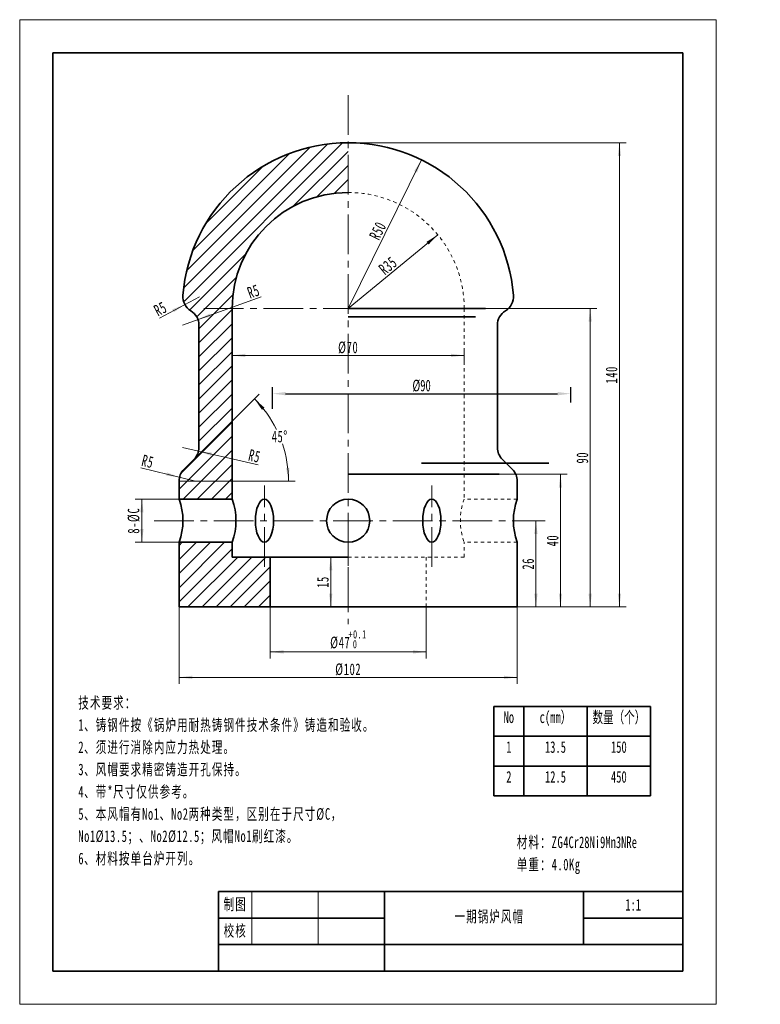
# Model space of a CAD drawing. Header units: millimetres. Extents: x 62 to 286, y -75 to 222.
import ezdxf
from ezdxf.enums import TextEntityAlignment as Align

# ---------------------------------------------------------------- set-up
doc = ezdxf.new("R2010")
doc.units = ezdxf.units.MM
doc.header["$PDSIZE"] = -5
doc.linetypes.add('点画线', pattern=[18, 12, -2, 2, -2])
doc.linetypes.add('虚线', pattern=[2, 1, -1])
doc.layers.get('0').update_dxf_attribs({"lineweight": 35})
for name, color, linetype, lineweight in [('中心线层', 1, '点画线', 18), ('剖面线层', 4, 'Continuous', 18), ('尺寸线层', 3, 'Continuous', 18), ('粗实线层', 7, 'Continuous', 35), ('细实线层', 7, 'Continuous', 18), ('虚线层', 6, '虚线', 18)]:
    doc.layers.add(name, color=color, linetype=linetype, lineweight=lineweight)
doc.styles.add('标准', font='simsun.ttc', dxfattribs={"width": 0.667})
doc.dimstyles.new('标准', dxfattribs={"dimtxt": 3.5, "dimasz": 4, "dimexe": 2, "dimexo": 0, "dimtad": 1, "dimdsep": 46, "dimtxsty": '标准', "dimblk": '_CAXARROW', "dimcen": 0, "dimdle": 6, "dimazin": 2, "dimtfac": 0.707107, "dimtdec": 3, "dimtmove": 2, "dimatfit": 3, "dimfxl": 1, "dimfrac": 2, "dimtolj": 1, "dimtzin": 0, "dimarcsym": 1})
pattern_1 = [(45, (0, 0), (-2.12132, 2.12132), [])]

# ---------------------------------------------------------------- blocks, each defined once
blk = doc.blocks.new('*X2')
at = {"layer": '尺寸线层', "linetype": 'Continuous'}
blk.add_hatch(color=0, dxfattribs=at).paths.add_polyline_path([(112.03, 136.32), (108.27, 134.87), (108.75, 133.99)], flags=0)
at = {"layer": '尺寸线层', "color": 0, "linetype": 'Continuous'}
blk.add_line((104.38, 132.21), (116.44, 138.69), dxfattribs=at)
at = {"layer": '尺寸线层', "color": 0, "linetype": 'Continuous', "insert": (104.68, 135.02), "char_height": 3.5, "width": 7, "attachment_point": 5, "rotation": 28.2508, "line_spacing_factor": 1.15057, "style": '标准'}
blk.add_mtext('\\T1.1;R5', dxfattribs=at)
blk = doc.blocks.new('_CAXARROW')
blk.add_hatch(color=0).paths.add_polyline_path([(0, 0), (-1, 0.125), (-1, -0.125)], flags=0)
blk = doc.blocks.new('*X3')
at = {"layer": '尺寸线层', "linetype": 'Continuous'}
blk.add_hatch(color=0, dxfattribs=at).paths.add_polyline_path([(116, 131.8), (119.94, 132.67), (119.6, 133.62)], flags=0)
at = {"layer": '尺寸线层', "color": 0, "linetype": 'Continuous'}
blk.add_line((135.05, 138.61), (111.3, 130.11), dxfattribs=at)
at = {"layer": '尺寸线层', "color": 0, "linetype": 'Continuous', "insert": (132.76, 140.27), "char_height": 3.5, "width": 7, "attachment_point": 5, "rotation": 19.6716, "line_spacing_factor": 1.15057, "style": '标准'}
blk.add_mtext('\\T1.1;R5', dxfattribs=at)
blk = doc.blocks.new('*X4')
at = {"layer": '尺寸线层', "linetype": 'Continuous'}
blk.add_hatch(color=0, dxfattribs=at).paths.add_polyline_path([(183.4, 179.96), (182.08, 176.15), (181.18, 176.6)], flags=0)
at = {"layer": '尺寸线层', "color": 0, "linetype": 'Continuous'}
blk.add_line((183.4, 179.96), (161.3, 135.11), dxfattribs=at)
at = {"layer": '尺寸线层', "color": 0, "linetype": 'Continuous', "insert": (170.23, 158.58), "char_height": 3.5, "width": 10.1362, "attachment_point": 5, "rotation": 63.7643, "line_spacing_factor": 1.15057, "style": '标准'}
blk.add_mtext('\\T1.1;R50', dxfattribs=at)
blk = doc.blocks.new('*X5')
at = {"layer": '尺寸线层', "linetype": 'Continuous'}
blk.add_hatch(color=0, dxfattribs=at).paths.add_polyline_path([(188.32, 157.36), (185.55, 154.43), (184.91, 155.2)], flags=0)
at = {"layer": '尺寸线层', "color": 0, "linetype": 'Continuous'}
blk.add_line((188.32, 157.36), (161.3, 135.11), dxfattribs=at)
at = {"layer": '尺寸线层', "color": 0, "linetype": 'Continuous', "insert": (173.31, 148.05), "char_height": 3.5, "width": 10.0579, "attachment_point": 5, "rotation": 39.4566, "line_spacing_factor": 1.15057, "style": '标准'}
blk.add_mtext('\\T1.1;R35', dxfattribs=at)
blk = doc.blocks.new('*X6')
at = {"layer": '尺寸线层', "linetype": 'Continuous'}
for points in [[(126.3, 120.97), (130.3, 121.47), (130.3, 120.47)], [(196.3, 120.97), (192.3, 121.47), (192.3, 120.47)]]:
    blk.add_hatch(color=0, dxfattribs=at).paths.add_polyline_path(points, flags=0)
at = {"layer": '尺寸线层', "color": 0, "linetype": 'Continuous'}
for p, q in [((126.3, 115.78), (126.3, 122.97)), ((196.3, 122.3), (196.3, 118.97)), ((126.3, 120.97), (196.3, 120.97))]:
    blk.add_line(p, q, dxfattribs=at)
at = {"layer": '尺寸线层', "color": 0, "insert": (161.3, 123.32), "char_height": 3.5, "width": 10.2144, "attachment_point": 5, "line_spacing_factor": 1.15057, "style": '标准'}
blk.add_mtext('\\T1.1;%%C70', dxfattribs=at)
blk = doc.blocks.new('*X7')
at = {"layer": 'Defpoints', "color": 0}
for p in [(228.44, 109.43), (138.44, 104.85), (228.44, 106.73)]:
    blk.add_point(p, dxfattribs=at)
at = {"layer": '尺寸线层', "color": 0, "linetype": 'Continuous', "lineweight": -2}
for p, q in [((138.44, 104.85), (138.44, 111.43)), ((228.44, 106.73), (228.44, 111.43)), ((142.44, 109.43), (224.44, 109.43))]:
    blk.add_line(p, q, dxfattribs=at)
at = {"layer": '尺寸线层', "color": 0, "linetype": 'Continuous', "lineweight": -2, "xscale": 4, "yscale": 4, "zscale": 4}
for p, rotation in [((138.44, 109.43), 180), ((228.44, 109.43), 360)]:
    blk.add_blockref('_CAXARROW', p, dxfattribs=dict(at, rotation=rotation))
at = {"layer": '尺寸线层', "color": 0, "insert": (183.44, 111.81), "char_height": 3.5, "width": 10.2144, "attachment_point": 5, "style": '标准', "bg_fill": 3, "box_fill_scale": 1.1, "bg_fill_color": 256, "bg_fill_true_color": 13158600, "bg_fill_transparency": 0}
blk.add_mtext('\\A1;%%C90', dxfattribs=at)
blk = doc.blocks.new('*X8')
at = {"layer": '尺寸线层', "linetype": 'Continuous'}
for points in [[(234.29, 135.11), (234.79, 131.11), (233.79, 131.11)], [(234.29, 45.11), (234.79, 49.11), (233.79, 49.11)]]:
    blk.add_hatch(color=0, dxfattribs=at).paths.add_polyline_path(points, flags=0)
at = {"layer": '尺寸线层', "color": 0, "linetype": 'Continuous'}
for p, q in [((202.74, 135.11), (236.29, 135.11)), ((234.29, 135.11), (234.29, 45.11)), ((212.3, 45.11), (236.29, 45.11))]:
    blk.add_line(p, q, dxfattribs=at)
at = {"layer": '尺寸线层', "color": 0, "insert": (231.93, 90.11), "char_height": 3.5, "width": 7, "attachment_point": 5, "rotation": 90, "line_spacing_factor": 1.15057, "style": '标准'}
blk.add_mtext('\\T1.1;90', dxfattribs=at)
blk = doc.blocks.new('*X9')
at = {"layer": '尺寸线层', "linetype": 'Continuous'}
for points in [[(243.1, 185.11), (242.6, 181.11), (243.6, 181.11)], [(243.1, 45.11), (242.6, 49.11), (243.6, 49.11)]]:
    blk.add_hatch(color=0, dxfattribs=at).paths.add_polyline_path(points, flags=0)
at = {"layer": '尺寸线层', "color": 0, "linetype": 'Continuous'}
for p, q in [((161.3, 185.11), (245.1, 185.11)), ((243.1, 45.11), (243.1, 185.11)), ((212.3, 45.11), (245.1, 45.11))]:
    blk.add_line(p, q, dxfattribs=at)
at = {"layer": '尺寸线层', "color": 0, "insert": (240.74, 115.11), "char_height": 3.5, "width": 9.5884, "attachment_point": 5, "rotation": 90, "line_spacing_factor": 1.15057, "style": '标准'}
blk.add_mtext('\\T1.1;140', dxfattribs=at)
blk = doc.blocks.new('*X10')
at = {"layer": '尺寸线层', "linetype": 'Continuous'}
for points in [[(225.32, 85.11), (225.82, 81.11), (224.82, 81.11)], [(225.32, 45.11), (225.82, 49.11), (224.82, 49.11)]]:
    blk.add_hatch(color=0, dxfattribs=at).paths.add_polyline_path(points, flags=0)
at = {"layer": '尺寸线层', "color": 0, "linetype": 'Continuous'}
for p, q in [((206.87, 85.11), (227.32, 85.11)), ((225.32, 85.11), (225.32, 45.11)), ((212.3, 45.11), (227.32, 45.11))]:
    blk.add_line(p, q, dxfattribs=at)
at = {"layer": '尺寸线层', "color": 0, "insert": (222.97, 65.11), "char_height": 3.5, "width": 7, "attachment_point": 5, "rotation": 90, "line_spacing_factor": 1.15057, "style": '标准'}
blk.add_mtext('\\T1.1;40', dxfattribs=at)
blk = doc.blocks.new('*X11')
at = {"layer": '尺寸线层', "linetype": 'Continuous'}
for points in [[(217.92, 71.11), (218.42, 67.11), (217.42, 67.11)], [(217.92, 45.11), (218.42, 49.11), (217.42, 49.11)]]:
    blk.add_hatch(color=0, dxfattribs=at).paths.add_polyline_path(points, flags=0)
at = {"layer": '尺寸线层', "color": 0, "linetype": 'Continuous'}
for p, q in [((215.22, 71.11), (219.92, 71.11)), ((217.92, 71.11), (217.92, 45.11)), ((212.3, 45.11), (219.92, 45.11))]:
    blk.add_line(p, q, dxfattribs=at)
at = {"layer": '尺寸线层', "color": 0, "insert": (215.57, 58.11), "char_height": 3.5, "width": 7, "attachment_point": 5, "rotation": 90, "line_spacing_factor": 1.15057, "style": '标准'}
blk.add_mtext('\\T1.1;26', dxfattribs=at)
blk = doc.blocks.new('*X12')
at = {"layer": '尺寸线层', "linetype": 'Continuous'}
for points in [[(156.04, 60.11), (156.54, 56.11), (155.54, 56.11)], [(156.04, 45.11), (156.54, 49.11), (155.54, 49.11)]]:
    blk.add_hatch(color=0, dxfattribs=at).paths.add_polyline_path(points, flags=0)
at = {"layer": '尺寸线层', "color": 0, "linetype": 'Continuous'}
for p, q in [((152.86, 60.11), (158.04, 60.11)), ((156.04, 60.11), (156.04, 45.11)), ((150.16, 45.11), (158.04, 45.11))]:
    blk.add_line(p, q, dxfattribs=at)
at = {"layer": '尺寸线层', "color": 0, "insert": (153.67, 52.61), "char_height": 3.5, "width": 7, "attachment_point": 5, "rotation": 90, "line_spacing_factor": 1.15057, "style": '标准'}
blk.add_mtext('\\T1.1;15', dxfattribs=at)
blk = doc.blocks.new('*X14')
at = {"layer": '尺寸线层', "color": 0, "char_height": 3.5, "attachment_point": 1, "line_spacing_factor": 1.15057, "style": '标准'}
for s, insert, width in [('\\T1.1;%%C47', (155.86, 36.14), 43.478), ('\\T1.1;{\\H0.707107x;+0.1}', (161.41, 38.07), 20.3032), ('\\T1.1;{\\H0.707107x;0}', (162.71, 35.11), 20.3032)]:
    blk.add_mtext(s, dxfattribs=dict(at, insert=insert, width=width))
blk = doc.blocks.new('*X13')
at = {"layer": '尺寸线层', "linetype": 'Continuous'}
for points in [[(137.8, 31.54), (141.8, 32.04), (141.8, 31.04)], [(184.8, 31.54), (180.8, 32.04), (180.8, 31.04)]]:
    blk.add_hatch(color=0, dxfattribs=at).paths.add_polyline_path(points, flags=0)
at = {"layer": '尺寸线层', "color": 0, "linetype": 'Continuous'}
for p, q in [((137.8, 45.11), (137.8, 29.54)), ((184.8, 45.11), (184.8, 29.54)), ((137.8, 31.54), (184.8, 31.54))]:
    blk.add_line(p, q, dxfattribs=at)
at = {"layer": '尺寸线层', "color": 0}
blk.add_blockref('*X14', (0, 0), dxfattribs=at)
blk = doc.blocks.new('*X15')
at = {"layer": '尺寸线层', "linetype": 'Continuous'}
for points in [[(110.3, 23.86), (114.3, 24.36), (114.3, 23.36)], [(212.3, 23.86), (208.3, 24.36), (208.3, 23.36)]]:
    blk.add_hatch(color=0, dxfattribs=at).paths.add_polyline_path(points, flags=0)
at = {"layer": '尺寸线层', "color": 0, "linetype": 'Continuous'}
for p, q in [((110.3, 45.11), (110.3, 21.86)), ((212.3, 45.11), (212.3, 21.86)), ((110.3, 23.86), (212.3, 23.86))]:
    blk.add_line(p, q, dxfattribs=at)
at = {"layer": '尺寸线层', "color": 0, "insert": (161.3, 26.23), "char_height": 3.5, "width": 13.8088, "attachment_point": 5, "line_spacing_factor": 1.15057, "style": '标准'}
blk.add_mtext('\\T1.1;%%C102', dxfattribs=at)
blk = doc.blocks.new('*X16')
at = {"layer": '尺寸线层', "linetype": 'Continuous'}
for points in [[(99.1, 77.61), (99.6, 73.61), (98.6, 73.61)], [(99.1, 64.61), (99.6, 68.61), (98.6, 68.61)]]:
    blk.add_hatch(color=0, dxfattribs=at).paths.add_polyline_path(points, flags=0)
at = {"layer": '尺寸线层', "color": 0, "linetype": 'Continuous'}
for p, q in [((110.3, 77.61), (97.1, 77.61)), ((99.1, 77.61), (99.1, 64.61)), ((110.3, 64.61), (97.1, 64.61))]:
    blk.add_line(p, q, dxfattribs=at)
at = {"layer": '尺寸线层', "color": 0, "insert": (96.65, 71.11), "char_height": 3.5, "width": 17.1736, "attachment_point": 5, "rotation": 90, "line_spacing_factor": 1.15057, "style": '标准'}
blk.add_mtext('\\T1.1;8-%%CC', dxfattribs=at)
blk = doc.blocks.new('*X17')
at = {"layer": '尺寸线层', "linetype": 'Continuous'}
blk.add_hatch(color=0, dxfattribs=at).paths.add_polyline_path([(116.17, 92.07), (119.96, 90.69), (120.18, 91.67)], flags=0)
at = {"layer": '尺寸线层', "color": 0, "linetype": 'Continuous'}
blk.add_line((134.11, 87.98), (111.3, 93.19), dxfattribs=at)
at = {"layer": '尺寸线层', "color": 0, "linetype": 'Continuous', "insert": (133.07, 90.61), "char_height": 3.5, "width": 7, "attachment_point": 5, "rotation": 347.137, "line_spacing_factor": 1.15057, "style": '标准'}
blk.add_mtext('\\T1.1;R5', dxfattribs=at)
blk = doc.blocks.new('*X18')
at = {"layer": '尺寸线层', "linetype": 'Continuous'}
blk.add_hatch(color=0, dxfattribs=at).paths.add_polyline_path([(110.44, 84.23), (106.67, 85.67), (106.44, 84.7)], flags=0)
at = {"layer": '尺寸线层', "color": 0, "linetype": 'Continuous'}
blk.add_line((98.76, 87.09), (115.3, 83.04), dxfattribs=at)
at = {"layer": '尺寸线层', "color": 0, "linetype": 'Continuous', "insert": (100.87, 88.98), "char_height": 3.5, "width": 7, "attachment_point": 5, "rotation": 346.2477, "line_spacing_factor": 1.15057, "style": '标准'}
blk.add_mtext('\\T1.1;R5', dxfattribs=at)
blk = doc.blocks.new('*X19')
at = {"layer": '尺寸线层', "linetype": 'Continuous'}
for points in [[(133.04, 107.86), (135.32, 104.54), (136.09, 105.18)], [(143.31, 83.04), (142.59, 87.01), (143.58, 87.09)]]:
    blk.add_hatch(color=0, dxfattribs=at).paths.add_polyline_path(points, flags=0)
at = {"layer": '尺寸线层', "color": 0, "linetype": 'Continuous'}
for p, q in [((114.83, 89.65), (134.45, 109.27)), ((134.03, 83.04), (145.31, 83.04))]:
    blk.add_line(p, q, dxfattribs=at)
for start, end in [(26.3574, 45), (0, 18.7474)]:
    blk.add_arc((108.22, 83.04), 35.09, start, end, dxfattribs=at)
at = {"layer": '尺寸线层', "color": 0, "insert": (140.64, 96.47), "char_height": 3.5, "width": 9.5362, "attachment_point": 5, "line_spacing_factor": 1.15057, "style": '标准'}
blk.add_mtext('\\T1.1;45%%D', dxfattribs=at)
blk = doc.blocks.new('$CAXA_FRAME_13B17AC1$')
at = {"layer": '粗实线层'}
for p, q in [((95, 138.5), (-95, 138.5)), ((-95, 138.5), (-95, -138.5)), ((95, -138.5), (95, 138.5)), ((-95, -138.5), (95, -138.5))]:
    blk.add_line(p, q, dxfattribs=at)
at = {"layer": '细实线层'}
for p, q in [((105, 148.5), (-105, 148.5)), ((-105, 148.5), (-105, -148.5)), ((105, -148.5), (105, 148.5)), ((-105, -148.5), (105, -148.5))]:
    blk.add_line(p, q, dxfattribs=at)
blk = doc.blocks.new('$CAXA_TITLE_151E506F$')
at = {"layer": '粗实线层'}
for p, q in [((-140, 24), (-140, 0)), ((-140, 24), (0, 24)), ((-90, 24), (-90, 0)), ((-30, 24), (-30, 8)), ((0, 24), (0, 0)), ((0, 24), (0, 8)), ((-140, 16), (-90, 16)), ((-30, 16), (0, 16)), ((-140, 8), (0, 8)), ((-140, 0), (0, 0))]:
    blk.add_line(p, q, dxfattribs=at)
at = {"layer": '细实线层'}
for p, q in [((-130, 24), (-130, 8)), ((-110, 24), (-110, 8))]:
    blk.add_line(p, q, dxfattribs=at)
at = {"layer": '尺寸线层', "char_height": 3.5, "width": 18, "attachment_point": 5, "line_spacing_factor": 0.957757, "style": '标准'}
for s, insert in [('\\T1.1;制图', (-135, 20)), ('\\T1.1;校核', (-135, 12))]:
    blk.add_mtext(s, dxfattribs=dict(at, insert=insert))
at = {"layer": '尺寸线层', "style": '标准', "width": 0.667}
for tag, height, p in [('制图签名', 3.65, (-120, 20)), ('制图日期', 3.65, (-100, 20)), ('图纸比例', 3.65, (-15, 20)), ('图纸名称', 5.22, (-60, 16)), ('校核签名', 3.65, (-120, 12)), ('校核日期', 3.65, (-100, 12)), ('重量', 3.65, (-15, 12)), ('院校名称', 3.65, (-115, 4)), ('图纸编号', 3.65, (-45, 4))]:
    blk.add_attdef(tag, text='', height=height, dxfattribs=at).set_placement(p, align=Align.MIDDLE_CENTER)
blk = doc.blocks.new('*T22')
at = {"layer": '细实线层', "color": 0, "linetype": 'ByBlock', "lineweight": -2, "transparency": 16777216}
for p, q in [((0, 0), (47.24, 0)), ((0, 0), (0, -27)), ((9, 0), (9, -27)), ((28.12, 0), (28.12, -27)), ((47.24, 0), (47.24, -27)), ((0, -9), (47.24, -9)), ((0, -18), (47.24, -18)), ((0, -27), (47.24, -27))]:
    blk.add_line(p, q, dxfattribs=at)
at = {"layer": '细实线层', "color": 0, "transparency": 16777216, "char_height": 3.5, "attachment_point": 2, "style": '标准'}
for s, insert, width in [('No', (4.5, -1.5), 6), ('c(mm）', (18.56, -1.5), 16.1176), ('数量（个）', (37.68, -1.5), 16.1176), ('1', (4.5, -10.5), 6), ('13.5', (18.56, -10.5), 16.1176), ('150', (37.68, -10.5), 16.1176), ('2', (4.5, -19.5), 6), ('12.5', (18.56, -19.5), 16.1176), ('450', (37.68, -19.5), 16.1176)]:
    blk.add_mtext(s, dxfattribs=dict(at, insert=insert, width=width))

msp = doc.modelspace()

# ---------------------------------------------------------------- hatches: boundary and pattern name
at = {"layer": '剖面线层'}
h = msp.add_hatch(dxfattribs=at)
h.set_pattern_fill('无图案', color=256, scale=3, angle=45, style=0, pattern_type=0)
h.set_pattern_definition(pattern_1)
edge = h.paths.add_edge_path(flags=0)
edge.add_arc((161.296, 135.115), 50, 139.14666, 175.44146, ccw=False)
edge.add_arc((161.296, 135.115), 50, 90, 139.14666, ccw=False)
edge.add_line((161.296, 185.115), (161.296, 170.115))
edge.add_arc((161.296, 135.115), 35, 90, 180)
edge.add_line((126.296, 135.115), (126.296, 77.615))
edge.add_line((126.296, 77.615), (110.296, 77.615))
edge.add_line((110.296, 77.615), (110.296, 83.043))
edge.add_arc((115.296, 83.043), 5, 135, 180, ccw=False)
edge.add_line((111.76, 86.579), (114.831, 89.65))
edge.add_arc((111.296, 93.186), 5, 315, 360)
edge.add_line((116.296, 93.186), (116.296, 130.115))
edge.add_arc((111.296, 130.115), 5, 0, 59.05366)
edge.add_arc((116.438, 138.691), 5, 175.44146, 239.05366, ccw=False)
h = msp.add_hatch(dxfattribs=at)
h.set_pattern_fill('无图案', color=256, scale=3, angle=45, style=0, pattern_type=0)
h.set_pattern_definition(pattern_1)
h.paths.add_polyline_path([(110.296, 45.115), (110.296, 52.83), (110.296, 64.615), (126.296, 64.615), (126.296, 60.115), (136.048, 60.115), (137.796, 60.115), (137.796, 45.115)], flags=0)

# ---------------------------------------------------------------- linework, layer by layer
at = {"layer": '中心线层'}
for p, q in [((161.296, 199.499), (161.296, 39.917)), ((117.762, 135.115), (219.529, 135.115)), ((136.048, 57.168), (136.048, 81.762)), ((186.544, 57.168), (186.544, 81.762)), ((102.75, 71.115), (220.702, 71.115)), ((161.296, 71.115), (161.296, 45.115)), ((161.296, 71.115), (161.296, 45.115))]:
    msp.add_line(p, q, dxfattribs=at)
at = {"layer": '粗实线层'}
for p, q in [((126.296, 135.115), (126.296, 77.615)), ((161.296, 135.115), (202.742, 135.115)), ((199.687, 132.579), (161.296, 132.579)), ((116.296, 130.115), (116.296, 93.186)), ((206.296, 130.115), (206.296, 93.186)), ((114.831, 89.65), (111.76, 86.579)), ((207.76, 89.65), (210.831, 86.579)), ((221.847, 88.428), (183.442, 88.428)), ((161.296, 85.115), (206.873, 85.115)), ((110.296, 77.615), (110.296, 83.043)), ((212.296, 77.615), (212.296, 83.043)), ((110.296, 77.615), (126.296, 77.615)), ((110.296, 45.115), (110.296, 64.615)), ((110.296, 64.615), (126.296, 64.615)), ((126.296, 60.115), (126.296, 64.615)), ((212.296, 45.115), (212.296, 64.615)), ((161.296, 60.115), (126.296, 60.115)), ((137.796, 45.115), (137.796, 60.115)), ((161.296, 45.115), (110.296, 45.115)), ((161.296, 45.115), (212.296, 45.115))]:
    msp.add_line(p, q, dxfattribs=at)
msp.add_circle((161.296, 71.115), 6.5, dxfattribs=at)
msp.add_circle((161.296, 71.115), 6.5, dxfattribs=at)
for centre, radius, start, end in [((161.296, 135.115), 50, 90, 175.44146), ((161.296, 135.115), 50, 4.55854, 90), ((161.296, 135.115), 35, 90, 180), ((116.438, 138.691), 5, 175.44146, 239.05366), ((206.154, 138.691), 5, 300.94634, 4.55854), ((111.296, 130.115), 5, 0, 59.05366), ((211.296, 130.115), 5, 120.94634, 180), ((111.296, 93.186), 5, 315, 0), ((211.296, 93.186), 5, 180, 225), ((115.296, 83.043), 5, 135, 180), ((207.296, 83.043), 5, 0, 45), ((92.822, 71.115), 18.643, 339.59524, 20.40476), ((108.822, 71.115), 18.643, 339.59524, 20.40476), ((229.769, 71.115), 18.643, 159.59524, 200.40476)]:
    msp.add_arc(centre, radius, start, end, dxfattribs=at)
for centre in [(136.048, 71.115), (186.522, 71.115)]:
    msp.add_ellipse(centre, major_axis=(0, 6.5), ratio=0.4215385, dxfattribs=at)
at = {"layer": '细实线层'}
msp.add_line((110.296, 83.043), (134.031, 83.043), dxfattribs=at)
at = {"layer": '虚线层'}
for p, q in [((196.296, 135.115), (196.296, 77.615)), ((212.296, 77.615), (196.296, 77.615)), ((196.296, 60.115), (196.296, 64.615)), ((212.296, 64.615), (196.296, 64.615)), ((161.296, 60.115), (196.296, 60.115)), ((184.796, 45.115), (184.796, 60.115))]:
    msp.add_line(p, q, dxfattribs=at)
for centre, radius, start, end in [((161.296, 135.115), 35, 360, 90), ((213.769, 71.115), 18.643, 159.59524, 200.40476)]:
    msp.add_arc(centre, radius, start, end, dxfattribs=at)

# ---------------------------------------------------------------- block references
msp.add_blockref('*T22', (205.246, 15.093))
at = {"layer": '粗实线层'}
ref = msp.add_blockref('$CAXA_TITLE_151E506F$', (262.244, -64.763), dxfattribs=at)
ref.add_attrib('图纸比例', '1:1', dxfattribs={"layer": '尺寸线层', "height": 3.5, "style": '标准', "width": 0.667}).set_placement((247.244, -44.763), align=Align.MIDDLE_CENTER)

# ---------------------------------------------------------------- texts
at = {"layer": '尺寸线层', "char_height": 3.5, "attachment_point": 1, "line_spacing_factor": 1.15057, "style": '标准'}
for s, insert, width in [('\\T1.1;技术要求：\\P1、铸钢件按《锅炉用耐热铸钢件技术条件》铸造和验收。\\P2、须进行消除内应力热处理。\\P3、风帽要求精密铸造开孔保持。\\P4、带*尺寸仅供参考。\\P5、本风帽有No1、No2两种类型，区别在于尺寸%%CC，No1%%C13.5；、No2%%C12.5；风帽No1刷红漆。\\P6、材料按单台炉开列。\\P', (79.919, 17.975), 93.89944), ('{\\T1.1;材料：ZG}4Cr28Ni9Mn3NRe\\P{\\T1.1;单重：4.0Kg}', (212.152, -24.131), 63.58287), ('\\T1.1;一期锅炉风帽', (193.365, -46.523), 21.95903)]:
    msp.add_mtext(s, dxfattribs=dict(at, insert=insert, width=width))

# ---------------------------------------------------------------- dimensions: what is measured, and where the dimension line sits
at = {"layer": '尺寸线层'}
for center, mpoint, picture, middle in [((161.296, 135.115), (183.399, 179.964), '*X4', (172.348, 157.539)), ((161.296, 135.115), (188.32, 157.357), '*X5', (174.808, 146.236)), ((111.296, 130.115), (116.004, 131.798), '*X3', (133.551, 138.07)), ((116.438, 138.691), (112.034, 136.324), '*X2', (105.783, 132.965)), ((115.296, 83.043), (110.439, 84.232), '*X18', (100.314, 86.71))]:
    dim = msp.add_radius_dim(center=center, mpoint=mpoint, dimstyle='标准', override={"dimpost": 'R<>', "dimsah": 1, "dimtfill": 1, "dimtzin": 0}, dxfattribs=at)
    dim.commit()
    dim.dimension.update_dxf_attribs({"geometry": picture, "text_midpoint": middle})
dim = msp.add_linear_dim(base=(196.296, 120.966), p1=(126.296, 115.777), p2=(196.296, 122.298), dimstyle='标准', override={"dimpost": '%%C<>', "dimsah": 1, "dimtfac": 1, "dimtfill": 1, "dimtzin": 0}, dxfattribs=at)
dim.commit()
dim.dimension.update_dxf_attribs({"geometry": '*X6', "text_midpoint": (161.296, 123.322)})
dim = msp.add_radius_dim(center=(111.296, 93.186), mpoint=(116.17, 92.073), dimstyle='标准', override={"dimpost": 'R<>', "dimsah": 1, "dimtfill": 1, "dimtzin": 0}, dxfattribs=at)
dim.commit()
dim.dimension.update_dxf_attribs({"geometry": '*X17', "text_midpoint": (132.552, 88.332), "dimtype": 164})
for base, p1, p2, angle, override, picture, middle in [((225.324, 45.115), (206.873, 85.115), (212.296, 45.115), 90, {"dimsah": 1, "dimtfill": 1, "dimtzin": 0}, '*X10', (222.968, 65.115)), ((217.922, 45.115), (215.22, 71.115), (212.296, 45.115), 90, {"dimsah": 1, "dimtfill": 1, "dimtzin": 0}, '*X11', (215.567, 58.115)), ((156.036, 45.115), (152.864, 60.115), (150.161, 45.115), 270, {"dimsah": 1, "dimtfill": 1, "dimtzin": 0}, '*X12', (153.671, 52.615)), ((212.296, 23.861), (110.296, 45.115), (212.296, 45.115), 180, {"dimpost": '%%C<>', "dimsah": 1, "dimtfac": 1, "dimtfill": 1, "dimtzin": 0}, '*X15', (161.296, 26.226)), ((184.796, 31.537), (137.796, 45.115), (184.796, 45.115), 180, {"dimpost": '%%C<>', "dimsah": 1, "dimtol": 1, "dimtp": 0.1, "dimtm": 0, "dimtfill": 1, "dimtzin": 0}, '*X13', (161.296, 35.334))]:
    dim = msp.add_linear_dim(base=base, p1=p1, p2=p2, angle=angle, dimstyle='标准', override=override, dxfattribs=at)
    dim.commit()
    dim.dimension.update_dxf_attribs({"geometry": picture, "text_midpoint": middle})
dim = msp.add_linear_dim(base=(99.103, 64.615), p1=(110.296, 77.615), p2=(110.296, 64.615), angle=90, text='8-%%CC', dimstyle='标准', override={"dimsah": 1, "dimtfac": 1, "dimtfill": 1, "dimtzin": 0}, dxfattribs=at)
dim.commit()
dim.dimension.update_dxf_attribs({"geometry": '*X16', "text_midpoint": (96.65, 71.115)})

# ---------------------------------------------------------------- next in the draw order: dimensions: what is measured, and where the dimension line sits
dim = msp.add_linear_dim(base=(228.442, 109.428), p1=(138.442, 104.846), p2=(228.442, 106.726), dimstyle='标准', override={"dimpost": '%%C<>', "dimsah": 1, "dimtfac": 1, "dimtfill": 1, "dimtzin": 0}, dxfattribs=at)
dim.commit()
dim.dimension.update_dxf_attribs({"geometry": '*X7', "text_midpoint": (183.442, 111.813)})

# ---------------------------------------------------------------- next in the draw order: block references
at = {"layer": '粗实线层'}
msp.add_blockref('$CAXA_FRAME_13B17AC1$', (167.244, 73.737), dxfattribs=at)

# ---------------------------------------------------------------- next in the draw order: dimensions: what is measured, and where the dimension line sits
at = {"layer": '尺寸线层'}
for base, p1, p2, picture, middle in [((243.104, 185.115), (212.296, 45.115), (161.296, 185.115), '*X9', (240.738, 115.115)), ((234.287, 45.115), (202.742, 135.115), (212.296, 45.115), '*X8', (231.932, 90.115))]:
    dim = msp.add_linear_dim(base=base, p1=p1, p2=p2, angle=90, dimstyle='标准', override={"dimsah": 1, "dimtfill": 1, "dimtzin": 0}, dxfattribs=at)
    dim.commit()
    dim.dimension.update_dxf_attribs({"geometry": picture, "text_midpoint": middle})
dim = msp.add_angular_dim_2l(base=(140.643, 96.472), line1=((114.831, 89.65), (111.76, 86.579)), line2=((110.296, 83.043), (134.031, 83.043)), dimstyle='标准', override={"dimtad": 0, "dimtih": 1, "dimtoh": 1, "dimsah": 1, "dimtfill": 1, "dimtzin": 0}, dxfattribs=at)
dim.commit()
dim.dimension.update_dxf_attribs({"geometry": '*X19', "text_midpoint": (140.643, 96.472)})

doc.saveas('drawing.dxf')
